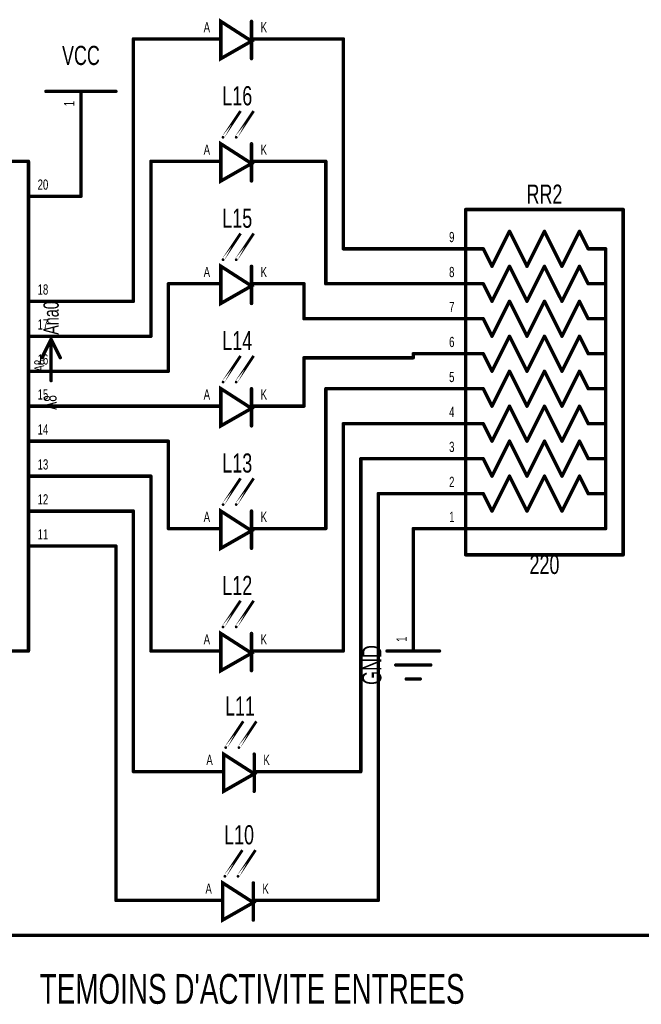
# Model space of a CAD drawing. Extents: x 0 to 22.6, y 0 to 15.8.
# Tile 5 of 26: x 4 to 5.8, y 3.6 to 6.4. Entities that reach past the tile are written whole.
import ezdxf
from ezdxf.enums import TextEntityAlignment as Align

# ---------------------------------------------------------------- set-up
doc = ezdxf.new("R2010")
doc.units = 0
for name, color, linetype in [('Element', 253, 'CONTINUOUS'), ('Net', 50, 'CONTINUOUS'), ('Pin', 50, 'CONTINUOUS'), ('Shapes', 252, 'CONTINUOUS')]:
    doc.layers.add(name, color=color, linetype=linetype)

msp = doc.modelspace()

# ---------------------------------------------------------------- linework, layer by layer
at = {"layer": 'Element', "linetype": 'CONTINUOUS'}
for points, const_width in [([(4.5525, 6.3904), (4.64, 6.3341), (4.5525, 6.2841), (4.5525, 6.3904)], 0.0098), ([(4.64, 6.3904), (4.64, 6.2841)], 0.0098), ([(4.0525, 6.1904), (4.2525, 6.1904)], 0.0098), ([(4.5587, 6.0591), (4.6087, 6.1341), (4.5587, 6.0591)], 0.0079), ([(4.5962, 6.0591), (4.6462, 6.1341), (4.5962, 6.0591)], 0.0079), ([(4.5525, 6.0404), (4.64, 5.9841), (4.5525, 5.9341), (4.5525, 6.0404)], 0.0098), ([(4.64, 6.0404), (4.64, 5.9341)], 0.0098), ([(3.4025, 5.9903), (4.0025, 5.9903)], 0.0098), ([(4.0025, 5.9903), (4.0025, 4.5903)], 0.0098), ([(5.2525, 5.8528), (5.2525, 4.8653)], 0.0098), ([(5.7025, 5.8528), (5.2525, 5.8528)], 0.0098), ([(5.7025, 4.8653), (5.7025, 5.8528)], 0.0098), ([(4.5587, 5.7091), (4.6087, 5.7841), (4.5587, 5.7091)], 0.0079), ([(4.5962, 5.7091), (4.6462, 5.7841), (4.5962, 5.7091)], 0.0079), ([(5.3275, 5.6903), (5.3775, 5.7903)], 0.0098), ([(5.3775, 5.7903), (5.4275, 5.6903)], 0.0098), ([(5.4275, 5.6903), (5.4775, 5.7903)], 0.0098), ([(5.4775, 5.7903), (5.5275, 5.6903)], 0.0098), ([(5.5275, 5.6903), (5.5775, 5.7903)], 0.0098), ([(5.5775, 5.7903), (5.6025, 5.7403)], 0.0098), ([(5.2525, 5.7403), (5.3025, 5.7403)], 0.0098), ([(5.3025, 5.7403), (5.3275, 5.6903)], 0.0098), ([(5.6025, 5.7403), (5.6525, 5.7403)], 0.0098), ([(5.6525, 5.7403), (5.6525, 4.9403)], 0.0098), ([(4.5525, 5.6904), (4.64, 5.6341), (4.5525, 5.5841), (4.5525, 5.6904)], 0.0098), ([(4.64, 5.6904), (4.64, 5.5841)], 0.0098), ([(5.3275, 5.5903), (5.3775, 5.6903)], 0.0098), ([(5.3775, 5.6903), (5.4275, 5.5903)], 0.0098), ([(5.4275, 5.5903), (5.4775, 5.6903)], 0.0098), ([(5.4775, 5.6903), (5.5275, 5.5903)], 0.0098), ([(5.5275, 5.5903), (5.5775, 5.6903)], 0.0098), ([(5.5775, 5.6903), (5.6025, 5.6403)], 0.0098), ([(5.2525, 5.6403), (5.3025, 5.6403)], 0.0098), ([(5.3025, 5.6403), (5.3275, 5.5903)], 0.0098), ([(5.6025, 5.6403), (5.6525, 5.6403)], 0.0098), ([(5.3275, 5.4903), (5.3775, 5.5903)], 0.0098), ([(5.3775, 5.5903), (5.4275, 5.4903)], 0.0098), ([(5.4275, 5.4903), (5.4775, 5.5903)], 0.0098), ([(5.4775, 5.5903), (5.5275, 5.4903)], 0.0098), ([(5.5275, 5.4903), (5.5775, 5.5903)], 0.0098), ([(5.5775, 5.5903), (5.6025, 5.5403)], 0.0098), ([(5.2525, 5.5403), (5.3025, 5.5403)], 0.0098), ([(5.3025, 5.5403), (5.3275, 5.4903)], 0.0098), ([(5.6025, 5.5403), (5.6525, 5.5403)], 0.0098), ([(5.3275, 5.3903), (5.3775, 5.4903)], 0.0098), ([(5.3775, 5.4903), (5.4275, 5.3903)], 0.0098), ([(5.4275, 5.3903), (5.4775, 5.4903)], 0.0098), ([(5.4775, 5.4903), (5.5275, 5.3903)], 0.0098), ([(5.5275, 5.3903), (5.5775, 5.4903)], 0.0098), ([(5.5775, 5.4903), (5.6025, 5.4403)], 0.0098), ([(4.5587, 5.3591), (4.6087, 5.4341), (4.5587, 5.3591)], 0.0079), ([(4.5962, 5.3591), (4.6462, 5.4341), (4.5962, 5.3591)], 0.0079), ([(5.2525, 5.4403), (5.3025, 5.4403)], 0.0098), ([(5.3025, 5.4403), (5.3275, 5.3903)], 0.0098), ([(5.6025, 5.4403), (5.6525, 5.4403)], 0.0098), ([(5.3275, 5.2903), (5.3775, 5.3903)], 0.0098), ([(5.3775, 5.3903), (5.4275, 5.2903)], 0.0098), ([(5.4275, 5.2903), (5.4775, 5.3903)], 0.0098), ([(5.4775, 5.3903), (5.5275, 5.2903)], 0.0098), ([(5.5275, 5.2903), (5.5775, 5.3903)], 0.0098), ([(5.5775, 5.3903), (5.6025, 5.3403)], 0.0098), ([(4.5525, 5.3404), (4.64, 5.2841), (4.5525, 5.2341), (4.5525, 5.3404)], 0.0098), ([(4.64, 5.3404), (4.64, 5.2341)], 0.0098), ([(5.2525, 5.3403), (5.3025, 5.3403)], 0.0098), ([(5.3025, 5.3403), (5.3275, 5.2903)], 0.0098), ([(5.6025, 5.3403), (5.6525, 5.3403)], 0.0098), ([(5.3275, 5.1903), (5.3775, 5.2903)], 0.0098), ([(5.3775, 5.2903), (5.4275, 5.1903)], 0.0098), ([(5.4275, 5.1903), (5.4775, 5.2903)], 0.0098), ([(5.4775, 5.2903), (5.5275, 5.1903)], 0.0098), ([(5.5275, 5.1903), (5.5775, 5.2903)], 0.0098), ([(5.5775, 5.2903), (5.6025, 5.2403)], 0.0098), ([(5.2525, 5.2403), (5.3025, 5.2403)], 0.0098), ([(5.3025, 5.2403), (5.3275, 5.1903)], 0.0098), ([(5.6025, 5.2403), (5.6525, 5.2403)], 0.0098), ([(5.3275, 5.0903), (5.3775, 5.1903)], 0.0098), ([(5.3775, 5.1903), (5.4275, 5.0903)], 0.0098), ([(5.4275, 5.0903), (5.4775, 5.1903)], 0.0098), ([(5.4775, 5.1903), (5.5275, 5.0903)], 0.0098), ([(5.5275, 5.0903), (5.5775, 5.1903)], 0.0098), ([(5.5775, 5.1903), (5.6025, 5.1403)], 0.0098), ([(5.2525, 5.1403), (5.3025, 5.1403)], 0.0098), ([(5.3025, 5.1403), (5.3275, 5.0903)], 0.0098), ([(5.6025, 5.1403), (5.6525, 5.1403)], 0.0098), ([(4.5587, 5.0091), (4.6087, 5.0841), (4.5587, 5.0091)], 0.0079), ([(4.5962, 5.0091), (4.6462, 5.0841), (4.5962, 5.0091)], 0.0079), ([(5.3275, 4.9903), (5.3775, 5.0903)], 0.0098), ([(5.3775, 5.0903), (5.4275, 4.9903)], 0.0098), ([(5.4275, 4.9903), (5.4775, 5.0903)], 0.0098), ([(5.4775, 5.0903), (5.5275, 4.9903)], 0.0098), ([(5.5275, 4.9903), (5.5775, 5.0903)], 0.0098), ([(5.5775, 5.0903), (5.6025, 5.0403)], 0.0098), ([(5.2525, 5.0403), (5.3025, 5.0403)], 0.0098), ([(5.3025, 5.0403), (5.3275, 4.9903)], 0.0098), ([(5.6025, 5.0403), (5.6525, 5.0403)], 0.0098), ([(4.5525, 4.9904), (4.64, 4.9341), (4.5525, 4.8841), (4.5525, 4.9904)], 0.0098), ([(4.64, 4.9904), (4.64, 4.8841)], 0.0098), ([(5.2525, 4.9403), (5.6525, 4.9403)], 0.0098), ([(5.2525, 4.8653), (5.7025, 4.8653)], 0.0098), ([(4.5587, 4.6591), (4.6087, 4.7341), (4.5587, 4.6591)], 0.0079), ([(4.5962, 4.6591), (4.6462, 4.7341), (4.5962, 4.6591)], 0.0079), ([(4.5525, 4.6404), (4.64, 4.5841), (4.5525, 4.5341), (4.5525, 4.6404)], 0.0098), ([(4.64, 4.6404), (4.64, 4.5341)], 0.0098), ([(3.4025, 4.5903), (4.0025, 4.5903)], 0.0098), ([(5.0275, 4.5904), (5.1775, 4.5904)], 0.0098), ([(5.0525, 4.5504), (5.1525, 4.5504)], 0.0098), ([(5.0825, 4.5104), (5.1225, 4.5104)], 0.0098), ([(4.5665, 4.3143), (4.6165, 4.3893), (4.5665, 4.3143)], 0.0079), ([(4.604, 4.3143), (4.654, 4.3893), (4.604, 4.3143)], 0.0079), ([(4.5603, 4.2955), (4.6478, 4.2393), (4.5603, 4.1893), (4.5603, 4.2955)], 0.0098), ([(4.6478, 4.2955), (4.6478, 4.1893)], 0.0098), ([(4.5639, 3.9462), (4.6139, 4.0212), (4.5639, 3.9462)], 0.0079), ([(4.6014, 3.9462), (4.6514, 4.0212), (4.6014, 3.9462)], 0.0079), ([(4.5577, 3.9274), (4.6452, 3.8712), (4.5577, 3.8212), (4.5577, 3.9274)], 0.0098), ([(4.6452, 3.9274), (4.6452, 3.8212)], 0.0098)]:
    msp.add_lwpolyline(points, dxfattribs=dict(at, const_width=const_width))
for points, const_width in [([(4.55, 6.3904, 1), (4.555, 6.3904, 1), (4.55, 6.3904, 1)], 0.0049), ([(4.6375, 6.3904, 1), (4.6425, 6.3904, 1), (4.6375, 6.3904, 1)], 0.0049), ([(4.6375, 6.2841, 1), (4.6425, 6.2841, 1), (4.6375, 6.2841, 1)], 0.0049), ([(4.05, 6.1904, 1), (4.0549, 6.1904, 1), (4.05, 6.1904, 1)], 0.0049), ([(4.25, 6.1904, 1), (4.2549, 6.1904, 1), (4.25, 6.1904, 1)], 0.0049), ([(4.5568, 6.0591, 1), (4.5607, 6.0591, 1), (4.5568, 6.0591, 1)], 0.0039), ([(4.5943, 6.0591, 1), (4.5982, 6.0591, 1), (4.5943, 6.0591, 1)], 0.0039), ([(4.55, 6.0404, 1), (4.555, 6.0404, 1), (4.55, 6.0404, 1)], 0.0049), ([(4.6375, 6.0404, 1), (4.6425, 6.0404, 1), (4.6375, 6.0404, 1)], 0.0049), ([(4, 5.9903, 1), (4.0049, 5.9903, 1), (4, 5.9903, 1)], 0.0049), ([(4, 5.9903, 1), (4.0049, 5.9903, 1), (4, 5.9903, 1)], 0.0049), ([(4.6375, 5.9341, 1), (4.6425, 5.9341, 1), (4.6375, 5.9341, 1)], 0.0049), ([(5.25, 5.8528, 1), (5.2549, 5.8528, 1), (5.25, 5.8528, 1)], 0.0049), ([(5.25, 5.8528, 1), (5.2549, 5.8528, 1), (5.25, 5.8528, 1)], 0.0049), ([(5.7, 5.8528, 1), (5.7049, 5.8528, 1), (5.7, 5.8528, 1)], 0.0049), ([(5.7, 5.8528, 1), (5.7049, 5.8528, 1), (5.7, 5.8528, 1)], 0.0049), ([(5.375, 5.7903, 1), (5.3799, 5.7903, 1), (5.375, 5.7903, 1)], 0.0049), ([(5.375, 5.7903, 1), (5.3799, 5.7903, 1), (5.375, 5.7903, 1)], 0.0049), ([(5.475, 5.7903, 1), (5.4799, 5.7903, 1), (5.475, 5.7903, 1)], 0.0049), ([(5.475, 5.7903, 1), (5.4799, 5.7903, 1), (5.475, 5.7903, 1)], 0.0049), ([(5.575, 5.7903, 1), (5.5799, 5.7903, 1), (5.575, 5.7903, 1)], 0.0049), ([(5.575, 5.7903, 1), (5.5799, 5.7903, 1), (5.575, 5.7903, 1)], 0.0049), ([(5.25, 5.7403, 1), (5.2549, 5.7403, 1), (5.25, 5.7403, 1)], 0.0049), ([(5.3, 5.7403, 1), (5.3049, 5.7403, 1), (5.3, 5.7403, 1)], 0.0049), ([(5.3, 5.7403, 1), (5.3049, 5.7403, 1), (5.3, 5.7403, 1)], 0.0049), ([(5.6, 5.7403, 1), (5.6049, 5.7403, 1), (5.6, 5.7403, 1)], 0.0049), ([(5.6, 5.7403, 1), (5.6049, 5.7403, 1), (5.6, 5.7403, 1)], 0.0049), ([(5.65, 5.7403, 1), (5.6549, 5.7403, 1), (5.65, 5.7403, 1)], 0.0049), ([(5.65, 5.7403, 1), (5.6549, 5.7403, 1), (5.65, 5.7403, 1)], 0.0049), ([(4.55, 5.6904, 1), (4.555, 5.6904, 1), (4.55, 5.6904, 1)], 0.0049), ([(4.5568, 5.7091, 1), (4.5607, 5.7091, 1), (4.5568, 5.7091, 1)], 0.0039), ([(4.5943, 5.7091, 1), (4.5982, 5.7091, 1), (4.5943, 5.7091, 1)], 0.0039), ([(4.6375, 5.6904, 1), (4.6425, 5.6904, 1), (4.6375, 5.6904, 1)], 0.0049), ([(5.325, 5.6903, 1), (5.3299, 5.6903, 1), (5.325, 5.6903, 1)], 0.0049), ([(5.325, 5.6903, 1), (5.3299, 5.6903, 1), (5.325, 5.6903, 1)], 0.0049), ([(5.375, 5.6903, 1), (5.3799, 5.6903, 1), (5.375, 5.6903, 1)], 0.0049), ([(5.375, 5.6903, 1), (5.3799, 5.6903, 1), (5.375, 5.6903, 1)], 0.0049), ([(5.425, 5.6903, 1), (5.4299, 5.6903, 1), (5.425, 5.6903, 1)], 0.0049), ([(5.425, 5.6903, 1), (5.4299, 5.6903, 1), (5.425, 5.6903, 1)], 0.0049), ([(5.475, 5.6903, 1), (5.4799, 5.6903, 1), (5.475, 5.6903, 1)], 0.0049), ([(5.475, 5.6903, 1), (5.4799, 5.6903, 1), (5.475, 5.6903, 1)], 0.0049), ([(5.525, 5.6903, 1), (5.5299, 5.6903, 1), (5.525, 5.6903, 1)], 0.0049), ([(5.525, 5.6903, 1), (5.5299, 5.6903, 1), (5.525, 5.6903, 1)], 0.0049), ([(5.575, 5.6903, 1), (5.5799, 5.6903, 1), (5.575, 5.6903, 1)], 0.0049), ([(5.575, 5.6903, 1), (5.5799, 5.6903, 1), (5.575, 5.6903, 1)], 0.0049), ([(5.25, 5.6403, 1), (5.2549, 5.6403, 1), (5.25, 5.6403, 1)], 0.0049), ([(5.3, 5.6403, 1), (5.3049, 5.6403, 1), (5.3, 5.6403, 1)], 0.0049), ([(5.3, 5.6403, 1), (5.3049, 5.6403, 1), (5.3, 5.6403, 1)], 0.0049), ([(5.6, 5.6403, 1), (5.6049, 5.6403, 1), (5.6, 5.6403, 1)], 0.0049), ([(5.6, 5.6403, 1), (5.6049, 5.6403, 1), (5.6, 5.6403, 1)], 0.0049), ([(5.65, 5.6403, 1), (5.6549, 5.6403, 1), (5.65, 5.6403, 1)], 0.0049), ([(4.6375, 5.5841, 1), (4.6425, 5.5841, 1), (4.6375, 5.5841, 1)], 0.0049), ([(5.325, 5.5903, 1), (5.3299, 5.5903, 1), (5.325, 5.5903, 1)], 0.0049), ([(5.325, 5.5903, 1), (5.3299, 5.5903, 1), (5.325, 5.5903, 1)], 0.0049), ([(5.375, 5.5903, 1), (5.3799, 5.5903, 1), (5.375, 5.5903, 1)], 0.0049), ([(5.375, 5.5903, 1), (5.3799, 5.5903, 1), (5.375, 5.5903, 1)], 0.0049), ([(5.425, 5.5903, 1), (5.4299, 5.5903, 1), (5.425, 5.5903, 1)], 0.0049), ([(5.425, 5.5903, 1), (5.4299, 5.5903, 1), (5.425, 5.5903, 1)], 0.0049), ([(5.475, 5.5903, 1), (5.4799, 5.5903, 1), (5.475, 5.5903, 1)], 0.0049), ([(5.475, 5.5903, 1), (5.4799, 5.5903, 1), (5.475, 5.5903, 1)], 0.0049), ([(5.525, 5.5903, 1), (5.5299, 5.5903, 1), (5.525, 5.5903, 1)], 0.0049), ([(5.525, 5.5903, 1), (5.5299, 5.5903, 1), (5.525, 5.5903, 1)], 0.0049), ([(5.575, 5.5903, 1), (5.5799, 5.5903, 1), (5.575, 5.5903, 1)], 0.0049), ([(5.575, 5.5903, 1), (5.5799, 5.5903, 1), (5.575, 5.5903, 1)], 0.0049), ([(5.25, 5.5403, 1), (5.2549, 5.5403, 1), (5.25, 5.5403, 1)], 0.0049), ([(5.3, 5.5403, 1), (5.3049, 5.5403, 1), (5.3, 5.5403, 1)], 0.0049), ([(5.3, 5.5403, 1), (5.3049, 5.5403, 1), (5.3, 5.5403, 1)], 0.0049), ([(5.6, 5.5403, 1), (5.6049, 5.5403, 1), (5.6, 5.5403, 1)], 0.0049), ([(5.6, 5.5403, 1), (5.6049, 5.5403, 1), (5.6, 5.5403, 1)], 0.0049), ([(5.65, 5.5403, 1), (5.6549, 5.5403, 1), (5.65, 5.5403, 1)], 0.0049), ([(5.325, 5.4903, 1), (5.3299, 5.4903, 1), (5.325, 5.4903, 1)], 0.0049), ([(5.325, 5.4903, 1), (5.3299, 5.4903, 1), (5.325, 5.4903, 1)], 0.0049), ([(5.375, 5.4903, 1), (5.3799, 5.4903, 1), (5.375, 5.4903, 1)], 0.0049), ([(5.375, 5.4903, 1), (5.3799, 5.4903, 1), (5.375, 5.4903, 1)], 0.0049), ([(5.425, 5.4903, 1), (5.4299, 5.4903, 1), (5.425, 5.4903, 1)], 0.0049), ([(5.425, 5.4903, 1), (5.4299, 5.4903, 1), (5.425, 5.4903, 1)], 0.0049), ([(5.475, 5.4903, 1), (5.4799, 5.4903, 1), (5.475, 5.4903, 1)], 0.0049), ([(5.475, 5.4903, 1), (5.4799, 5.4903, 1), (5.475, 5.4903, 1)], 0.0049), ([(5.525, 5.4903, 1), (5.5299, 5.4903, 1), (5.525, 5.4903, 1)], 0.0049), ([(5.525, 5.4903, 1), (5.5299, 5.4903, 1), (5.525, 5.4903, 1)], 0.0049), ([(5.575, 5.4903, 1), (5.5799, 5.4903, 1), (5.575, 5.4903, 1)], 0.0049), ([(5.575, 5.4903, 1), (5.5799, 5.4903, 1), (5.575, 5.4903, 1)], 0.0049), ([(5.25, 5.4403, 1), (5.2549, 5.4403, 1), (5.25, 5.4403, 1)], 0.0049), ([(5.3, 5.4403, 1), (5.3049, 5.4403, 1), (5.3, 5.4403, 1)], 0.0049), ([(5.3, 5.4403, 1), (5.3049, 5.4403, 1), (5.3, 5.4403, 1)], 0.0049), ([(5.6, 5.4403, 1), (5.6049, 5.4403, 1), (5.6, 5.4403, 1)], 0.0049), ([(5.6, 5.4403, 1), (5.6049, 5.4403, 1), (5.6, 5.4403, 1)], 0.0049), ([(5.65, 5.4403, 1), (5.6549, 5.4403, 1), (5.65, 5.4403, 1)], 0.0049), ([(5.325, 5.3903, 1), (5.3299, 5.3903, 1), (5.325, 5.3903, 1)], 0.0049), ([(5.325, 5.3903, 1), (5.3299, 5.3903, 1), (5.325, 5.3903, 1)], 0.0049), ([(5.375, 5.3903, 1), (5.3799, 5.3903, 1), (5.375, 5.3903, 1)], 0.0049), ([(5.375, 5.3903, 1), (5.3799, 5.3903, 1), (5.375, 5.3903, 1)], 0.0049), ([(5.425, 5.3903, 1), (5.4299, 5.3903, 1), (5.425, 5.3903, 1)], 0.0049), ([(5.425, 5.3903, 1), (5.4299, 5.3903, 1), (5.425, 5.3903, 1)], 0.0049), ([(5.475, 5.3903, 1), (5.4799, 5.3903, 1), (5.475, 5.3903, 1)], 0.0049), ([(5.475, 5.3903, 1), (5.4799, 5.3903, 1), (5.475, 5.3903, 1)], 0.0049), ([(5.525, 5.3903, 1), (5.5299, 5.3903, 1), (5.525, 5.3903, 1)], 0.0049), ([(5.525, 5.3903, 1), (5.5299, 5.3903, 1), (5.525, 5.3903, 1)], 0.0049), ([(5.575, 5.3903, 1), (5.5799, 5.3903, 1), (5.575, 5.3903, 1)], 0.0049), ([(5.575, 5.3903, 1), (5.5799, 5.3903, 1), (5.575, 5.3903, 1)], 0.0049), ([(4.5568, 5.3591, 1), (4.5607, 5.3591, 1), (4.5568, 5.3591, 1)], 0.0039), ([(4.5943, 5.3591, 1), (4.5982, 5.3591, 1), (4.5943, 5.3591, 1)], 0.0039), ([(4.55, 5.3404, 1), (4.555, 5.3404, 1), (4.55, 5.3404, 1)], 0.0049), ([(4.6375, 5.3404, 1), (4.6425, 5.3404, 1), (4.6375, 5.3404, 1)], 0.0049), ([(5.25, 5.3403, 1), (5.2549, 5.3403, 1), (5.25, 5.3403, 1)], 0.0049), ([(5.3, 5.3403, 1), (5.3049, 5.3403, 1), (5.3, 5.3403, 1)], 0.0049), ([(5.3, 5.3403, 1), (5.3049, 5.3403, 1), (5.3, 5.3403, 1)], 0.0049), ([(5.6, 5.3403, 1), (5.6049, 5.3403, 1), (5.6, 5.3403, 1)], 0.0049), ([(5.6, 5.3403, 1), (5.6049, 5.3403, 1), (5.6, 5.3403, 1)], 0.0049), ([(5.65, 5.3403, 1), (5.6549, 5.3403, 1), (5.65, 5.3403, 1)], 0.0049), ([(5.325, 5.2903, 1), (5.3299, 5.2903, 1), (5.325, 5.2903, 1)], 0.0049), ([(5.325, 5.2903, 1), (5.3299, 5.2903, 1), (5.325, 5.2903, 1)], 0.0049), ([(5.375, 5.2903, 1), (5.3799, 5.2903, 1), (5.375, 5.2903, 1)], 0.0049), ([(5.375, 5.2903, 1), (5.3799, 5.2903, 1), (5.375, 5.2903, 1)], 0.0049), ([(5.425, 5.2903, 1), (5.4299, 5.2903, 1), (5.425, 5.2903, 1)], 0.0049), ([(5.425, 5.2903, 1), (5.4299, 5.2903, 1), (5.425, 5.2903, 1)], 0.0049), ([(5.475, 5.2903, 1), (5.4799, 5.2903, 1), (5.475, 5.2903, 1)], 0.0049), ([(5.475, 5.2903, 1), (5.4799, 5.2903, 1), (5.475, 5.2903, 1)], 0.0049), ([(5.525, 5.2903, 1), (5.5299, 5.2903, 1), (5.525, 5.2903, 1)], 0.0049), ([(5.525, 5.2903, 1), (5.5299, 5.2903, 1), (5.525, 5.2903, 1)], 0.0049), ([(5.575, 5.2903, 1), (5.5799, 5.2903, 1), (5.575, 5.2903, 1)], 0.0049), ([(5.575, 5.2903, 1), (5.5799, 5.2903, 1), (5.575, 5.2903, 1)], 0.0049), ([(4.6375, 5.2341, 1), (4.6425, 5.2341, 1), (4.6375, 5.2341, 1)], 0.0049), ([(5.25, 5.2403, 1), (5.2549, 5.2403, 1), (5.25, 5.2403, 1)], 0.0049), ([(5.3, 5.2403, 1), (5.3049, 5.2403, 1), (5.3, 5.2403, 1)], 0.0049), ([(5.3, 5.2403, 1), (5.3049, 5.2403, 1), (5.3, 5.2403, 1)], 0.0049), ([(5.6, 5.2403, 1), (5.6049, 5.2403, 1), (5.6, 5.2403, 1)], 0.0049), ([(5.6, 5.2403, 1), (5.6049, 5.2403, 1), (5.6, 5.2403, 1)], 0.0049), ([(5.65, 5.2403, 1), (5.6549, 5.2403, 1), (5.65, 5.2403, 1)], 0.0049), ([(5.325, 5.1903, 1), (5.3299, 5.1903, 1), (5.325, 5.1903, 1)], 0.0049), ([(5.325, 5.1903, 1), (5.3299, 5.1903, 1), (5.325, 5.1903, 1)], 0.0049), ([(5.375, 5.1903, 1), (5.3799, 5.1903, 1), (5.375, 5.1903, 1)], 0.0049), ([(5.375, 5.1903, 1), (5.3799, 5.1903, 1), (5.375, 5.1903, 1)], 0.0049), ([(5.425, 5.1903, 1), (5.4299, 5.1903, 1), (5.425, 5.1903, 1)], 0.0049), ([(5.425, 5.1903, 1), (5.4299, 5.1903, 1), (5.425, 5.1903, 1)], 0.0049), ([(5.475, 5.1903, 1), (5.4799, 5.1903, 1), (5.475, 5.1903, 1)], 0.0049), ([(5.475, 5.1903, 1), (5.4799, 5.1903, 1), (5.475, 5.1903, 1)], 0.0049), ([(5.525, 5.1903, 1), (5.5299, 5.1903, 1), (5.525, 5.1903, 1)], 0.0049), ([(5.525, 5.1903, 1), (5.5299, 5.1903, 1), (5.525, 5.1903, 1)], 0.0049), ([(5.575, 5.1903, 1), (5.5799, 5.1903, 1), (5.575, 5.1903, 1)], 0.0049), ([(5.575, 5.1903, 1), (5.5799, 5.1903, 1), (5.575, 5.1903, 1)], 0.0049), ([(5.25, 5.1403, 1), (5.2549, 5.1403, 1), (5.25, 5.1403, 1)], 0.0049), ([(5.3, 5.1403, 1), (5.3049, 5.1403, 1), (5.3, 5.1403, 1)], 0.0049), ([(5.3, 5.1403, 1), (5.3049, 5.1403, 1), (5.3, 5.1403, 1)], 0.0049), ([(5.6, 5.1403, 1), (5.6049, 5.1403, 1), (5.6, 5.1403, 1)], 0.0049), ([(5.6, 5.1403, 1), (5.6049, 5.1403, 1), (5.6, 5.1403, 1)], 0.0049), ([(5.65, 5.1403, 1), (5.6549, 5.1403, 1), (5.65, 5.1403, 1)], 0.0049), ([(5.325, 5.0903, 1), (5.3299, 5.0903, 1), (5.325, 5.0903, 1)], 0.0049), ([(5.325, 5.0903, 1), (5.3299, 5.0903, 1), (5.325, 5.0903, 1)], 0.0049), ([(5.375, 5.0903, 1), (5.3799, 5.0903, 1), (5.375, 5.0903, 1)], 0.0049), ([(5.375, 5.0903, 1), (5.3799, 5.0903, 1), (5.375, 5.0903, 1)], 0.0049), ([(5.425, 5.0903, 1), (5.4299, 5.0903, 1), (5.425, 5.0903, 1)], 0.0049), ([(5.425, 5.0903, 1), (5.4299, 5.0903, 1), (5.425, 5.0903, 1)], 0.0049), ([(5.475, 5.0903, 1), (5.4799, 5.0903, 1), (5.475, 5.0903, 1)], 0.0049), ([(5.475, 5.0903, 1), (5.4799, 5.0903, 1), (5.475, 5.0903, 1)], 0.0049), ([(5.525, 5.0903, 1), (5.5299, 5.0903, 1), (5.525, 5.0903, 1)], 0.0049), ([(5.525, 5.0903, 1), (5.5299, 5.0903, 1), (5.525, 5.0903, 1)], 0.0049), ([(5.575, 5.0903, 1), (5.5799, 5.0903, 1), (5.575, 5.0903, 1)], 0.0049), ([(5.575, 5.0903, 1), (5.5799, 5.0903, 1), (5.575, 5.0903, 1)], 0.0049), ([(5.25, 5.0403, 1), (5.2549, 5.0403, 1), (5.25, 5.0403, 1)], 0.0049), ([(5.3, 5.0403, 1), (5.3049, 5.0403, 1), (5.3, 5.0403, 1)], 0.0049), ([(5.3, 5.0403, 1), (5.3049, 5.0403, 1), (5.3, 5.0403, 1)], 0.0049), ([(5.6, 5.0403, 1), (5.6049, 5.0403, 1), (5.6, 5.0403, 1)], 0.0049), ([(5.6, 5.0403, 1), (5.6049, 5.0403, 1), (5.6, 5.0403, 1)], 0.0049), ([(5.65, 5.0403, 1), (5.6549, 5.0403, 1), (5.65, 5.0403, 1)], 0.0049), ([(4.5568, 5.0091, 1), (4.5607, 5.0091, 1), (4.5568, 5.0091, 1)], 0.0039), ([(4.5943, 5.0091, 1), (4.5982, 5.0091, 1), (4.5943, 5.0091, 1)], 0.0039), ([(4.55, 4.9904, 1), (4.555, 4.9904, 1), (4.55, 4.9904, 1)], 0.0049), ([(4.6375, 4.9904, 1), (4.6425, 4.9904, 1), (4.6375, 4.9904, 1)], 0.0049), ([(5.325, 4.9903, 1), (5.3299, 4.9903, 1), (5.325, 4.9903, 1)], 0.0049), ([(5.325, 4.9903, 1), (5.3299, 4.9903, 1), (5.325, 4.9903, 1)], 0.0049), ([(5.425, 4.9903, 1), (5.4299, 4.9903, 1), (5.425, 4.9903, 1)], 0.0049), ([(5.425, 4.9903, 1), (5.4299, 4.9903, 1), (5.425, 4.9903, 1)], 0.0049), ([(5.525, 4.9903, 1), (5.5299, 4.9903, 1), (5.525, 4.9903, 1)], 0.0049), ([(5.525, 4.9903, 1), (5.5299, 4.9903, 1), (5.525, 4.9903, 1)], 0.0049), ([(5.25, 4.9403, 1), (5.2549, 4.9403, 1), (5.25, 4.9403, 1)], 0.0049), ([(5.65, 4.9403, 1), (5.6549, 4.9403, 1), (5.65, 4.9403, 1)], 0.0049), ([(5.65, 4.9403, 1), (5.6549, 4.9403, 1), (5.65, 4.9403, 1)], 0.0049), ([(4.6375, 4.8841, 1), (4.6425, 4.8841, 1), (4.6375, 4.8841, 1)], 0.0049), ([(5.25, 4.8653, 1), (5.2549, 4.8653, 1), (5.25, 4.8653, 1)], 0.0049), ([(5.25, 4.8653, 1), (5.2549, 4.8653, 1), (5.25, 4.8653, 1)], 0.0049), ([(5.7, 4.8653, 1), (5.7049, 4.8653, 1), (5.7, 4.8653, 1)], 0.0049), ([(5.7, 4.8653, 1), (5.7049, 4.8653, 1), (5.7, 4.8653, 1)], 0.0049), ([(4.55, 4.6404, 1), (4.555, 4.6404, 1), (4.55, 4.6404, 1)], 0.0049), ([(4.5568, 4.6591, 1), (4.5607, 4.6591, 1), (4.5568, 4.6591, 1)], 0.0039), ([(4.5943, 4.6591, 1), (4.5982, 4.6591, 1), (4.5943, 4.6591, 1)], 0.0039), ([(4.6375, 4.6404, 1), (4.6425, 4.6404, 1), (4.6375, 4.6404, 1)], 0.0049), ([(4, 4.5903, 1), (4.0049, 4.5903, 1), (4, 4.5903, 1)], 0.0049), ([(4, 4.5903, 1), (4.0049, 4.5903, 1), (4, 4.5903, 1)], 0.0049), ([(5.025, 4.5904, 1), (5.0299, 4.5904, 1), (5.025, 4.5904, 1)], 0.0049), ([(5.175, 4.5904, 1), (5.1799, 4.5904, 1), (5.175, 4.5904, 1)], 0.0049), ([(4.6375, 4.5341, 1), (4.6425, 4.5341, 1), (4.6375, 4.5341, 1)], 0.0049), ([(5.05, 4.5504, 1), (5.0549, 4.5504, 1), (5.05, 4.5504, 1)], 0.0049), ([(5.15, 4.5504, 1), (5.1549, 4.5504, 1), (5.15, 4.5504, 1)], 0.0049), ([(5.08, 4.5104, 1), (5.0849, 4.5104, 1), (5.08, 4.5104, 1)], 0.0049), ([(5.12, 4.5104, 1), (5.1249, 4.5104, 1), (5.12, 4.5104, 1)], 0.0049), ([(4.5645, 4.3143, 1), (4.5685, 4.3143, 1), (4.5645, 4.3143, 1)], 0.0039), ([(4.602, 4.3143, 1), (4.606, 4.3143, 1), (4.602, 4.3143, 1)], 0.0039), ([(4.5578, 4.2955, 1), (4.5627, 4.2955, 1), (4.5578, 4.2955, 1)], 0.0049), ([(4.6453, 4.2955, 1), (4.6502, 4.2955, 1), (4.6453, 4.2955, 1)], 0.0049), ([(4.6453, 4.1893, 1), (4.6502, 4.1893, 1), (4.6453, 4.1893, 1)], 0.0049), ([(4.5619, 3.9462, 1), (4.5659, 3.9462, 1), (4.5619, 3.9462, 1)], 0.0039), ([(4.5994, 3.9462, 1), (4.6034, 3.9462, 1), (4.5994, 3.9462, 1)], 0.0039), ([(4.5552, 3.9274, 1), (4.5601, 3.9274, 1), (4.5552, 3.9274, 1)], 0.0049), ([(4.6427, 3.9274, 1), (4.6476, 3.9274, 1), (4.6427, 3.9274, 1)], 0.0049), ([(4.6427, 3.8212, 1), (4.6476, 3.8212, 1), (4.6427, 3.8212, 1)], 0.0049)]:
    msp.add_lwpolyline(points, format="xyb", dxfattribs=dict(at, const_width=const_width))
at = {"layer": 'Net', "linetype": 'CONTINUOUS', "const_width": 0.0098}
for points in [[(4.3025, 5.5903), (4.3025, 6.3404)], [(4.3025, 6.3404), (4.4025, 6.3404)], [(4.79, 6.3404), (4.9025, 6.3404)], [(4.9025, 6.3404), (4.9025, 5.7403)], [(4.1525, 5.8903), (4.1525, 6.0404)], [(4.3525, 5.4903), (4.3525, 5.9904)], [(4.3525, 5.9904), (4.4025, 5.9904)], [(4.79, 5.9904), (4.8525, 5.9904)], [(4.8525, 5.9904), (4.8525, 5.6403)], [(4.9025, 5.7403), (5.1025, 5.7403)], [(4.4025, 5.3903), (4.4025, 5.6404)], [(4.79, 5.6404), (4.79, 5.5403)], [(4.8525, 5.6403), (5.1025, 5.6403)], [(4.1525, 5.5903), (4.3025, 5.5903)], [(4.79, 5.5403), (5.1025, 5.5403)], [(4.1525, 5.4903), (4.3525, 5.4903)], [(4.79, 5.2904), (4.79, 5.4287)], [(4.79, 5.4287), (5.1025, 5.4287)], [(5.1025, 5.4287), (5.1025, 5.4403)], [(4.1525, 5.3903), (4.4025, 5.3903)], [(4.8525, 4.9404), (4.8525, 5.3403)], [(4.8525, 5.3403), (5.1025, 5.3403)], [(4.1525, 5.2904), (4.4025, 5.2904)], [(4.9025, 4.5904), (4.9025, 5.2403)], [(4.9025, 5.2403), (5.1025, 5.2403)], [(4.1525, 5.1903), (4.4025, 5.1903)], [(4.4025, 5.1903), (4.4025, 4.9404)], [(4.9525, 4.2455), (4.9525, 5.1403)], [(4.9525, 5.1403), (5.1025, 5.1403)], [(4.1525, 5.0903), (4.3525, 5.0903)], [(4.3525, 5.0903), (4.3525, 4.5904)], [(5.0025, 3.8774), (5.0025, 5.0403)], [(5.0025, 5.0403), (5.1025, 5.0403)], [(4.3025, 4.9903), (4.1525, 4.9903)], [(4.3025, 4.2455), (4.3025, 4.9903)], [(4.79, 4.9404), (4.8525, 4.9404)], [(5.1025, 4.9403), (5.1025, 4.7404)], [(4.1525, 4.8903), (4.2525, 4.8903)], [(4.2525, 4.8903), (4.2525, 3.8774)], [(4.3525, 4.5904), (4.4025, 4.5904)], [(4.79, 4.5904), (4.9025, 4.5904)], [(4.4102, 4.2455), (4.3025, 4.2455)], [(4.7978, 4.2455), (4.9525, 4.2455)], [(4.2525, 3.8774), (4.4076, 3.8774)], [(4.7952, 3.8774), (5.0025, 3.8774)], [(5.8199, 3.7774), (2.0167, 3.7774)]]:
    msp.add_lwpolyline(points, dxfattribs=at)
at = {"layer": 'Net', "linetype": 'CONTINUOUS', "const_width": 0.0049}
for points in [[(4.3, 6.3404, 1), (4.3049, 6.3404, 1), (4.3, 6.3404, 1)], [(4.3, 6.3404, 1), (4.3049, 6.3404, 1), (4.3, 6.3404, 1)], [(4.4, 6.3404, 1), (4.4049, 6.3404, 1), (4.4, 6.3404, 1)], [(4.7875, 6.3404, 1), (4.7925, 6.3404, 1), (4.7875, 6.3404, 1)], [(4.9, 6.3404, 1), (4.9049, 6.3404, 1), (4.9, 6.3404, 1)], [(4.9, 6.3404, 1), (4.9049, 6.3404, 1), (4.9, 6.3404, 1)], [(4.15, 6.0404, 1), (4.1549, 6.0404, 1), (4.15, 6.0404, 1)], [(4.35, 5.9904, 1), (4.3549, 5.9904, 1), (4.35, 5.9904, 1)], [(4.35, 5.9904, 1), (4.3549, 5.9904, 1), (4.35, 5.9904, 1)], [(4.4, 5.9904, 1), (4.4049, 5.9904, 1), (4.4, 5.9904, 1)], [(4.7875, 5.9904, 1), (4.7925, 5.9904, 1), (4.7875, 5.9904, 1)], [(4.85, 5.9904, 1), (4.8549, 5.9904, 1), (4.85, 5.9904, 1)], [(4.85, 5.9904, 1), (4.8549, 5.9904, 1), (4.85, 5.9904, 1)], [(4.15, 5.8903, 1), (4.1549, 5.8903, 1), (4.15, 5.8903, 1)], [(4.9, 5.7403, 1), (4.9049, 5.7403, 1), (4.9, 5.7403, 1)], [(4.9, 5.7403, 1), (4.9049, 5.7403, 1), (4.9, 5.7403, 1)], [(5.1, 5.7403, 1), (5.1049, 5.7403, 1), (5.1, 5.7403, 1)], [(4.4, 5.6404, 1), (4.4049, 5.6404, 1), (4.4, 5.6404, 1)], [(4.7875, 5.6404, 1), (4.7925, 5.6404, 1), (4.7875, 5.6404, 1)], [(4.85, 5.6403, 1), (4.8549, 5.6403, 1), (4.85, 5.6403, 1)], [(4.85, 5.6403, 1), (4.8549, 5.6403, 1), (4.85, 5.6403, 1)], [(5.1, 5.6403, 1), (5.1049, 5.6403, 1), (5.1, 5.6403, 1)], [(4.15, 5.5903, 1), (4.1549, 5.5903, 1), (4.15, 5.5903, 1)], [(4.3, 5.5903, 1), (4.3049, 5.5903, 1), (4.3, 5.5903, 1)], [(4.3, 5.5903, 1), (4.3049, 5.5903, 1), (4.3, 5.5903, 1)], [(4.7875, 5.5403, 1), (4.7925, 5.5403, 1), (4.7875, 5.5403, 1)], [(4.7875, 5.5403, 1), (4.7925, 5.5403, 1), (4.7875, 5.5403, 1)], [(5.1, 5.5403, 1), (5.1049, 5.5403, 1), (5.1, 5.5403, 1)], [(4.15, 5.4903, 1), (4.1549, 5.4903, 1), (4.15, 5.4903, 1)], [(4.35, 5.4903, 1), (4.3549, 5.4903, 1), (4.35, 5.4903, 1)], [(4.35, 5.4903, 1), (4.3549, 5.4903, 1), (4.35, 5.4903, 1)], [(4.7875, 5.4287, 1), (4.7925, 5.4287, 1), (4.7875, 5.4287, 1)], [(4.7875, 5.4287, 1), (4.7925, 5.4287, 1), (4.7875, 5.4287, 1)], [(5.1, 5.4403, 1), (5.1049, 5.4403, 1), (5.1, 5.4403, 1)], [(5.1, 5.4287, 1), (5.1049, 5.4287, 1), (5.1, 5.4287, 1)], [(5.1, 5.4287, 1), (5.1049, 5.4287, 1), (5.1, 5.4287, 1)], [(4.15, 5.3903, 1), (4.1549, 5.3903, 1), (4.15, 5.3903, 1)], [(4.4, 5.3903, 1), (4.4049, 5.3903, 1), (4.4, 5.3903, 1)], [(4.4, 5.3903, 1), (4.4049, 5.3903, 1), (4.4, 5.3903, 1)], [(4.85, 5.3403, 1), (4.8549, 5.3403, 1), (4.85, 5.3403, 1)], [(4.85, 5.3403, 1), (4.8549, 5.3403, 1), (4.85, 5.3403, 1)], [(5.1, 5.3403, 1), (5.1049, 5.3403, 1), (5.1, 5.3403, 1)], [(4.15, 5.2904, 1), (4.1549, 5.2904, 1), (4.15, 5.2904, 1)], [(4.4, 5.2904, 1), (4.4049, 5.2904, 1), (4.4, 5.2904, 1)], [(4.7875, 5.2904, 1), (4.7925, 5.2904, 1), (4.7875, 5.2904, 1)], [(4.9, 5.2403, 1), (4.9049, 5.2403, 1), (4.9, 5.2403, 1)], [(4.9, 5.2403, 1), (4.9049, 5.2403, 1), (4.9, 5.2403, 1)], [(5.1, 5.2403, 1), (5.1049, 5.2403, 1), (5.1, 5.2403, 1)], [(4.15, 5.1903, 1), (4.1549, 5.1903, 1), (4.15, 5.1903, 1)], [(4.4, 5.1903, 1), (4.4049, 5.1903, 1), (4.4, 5.1903, 1)], [(4.4, 5.1903, 1), (4.4049, 5.1903, 1), (4.4, 5.1903, 1)], [(4.95, 5.1403, 1), (4.9549, 5.1403, 1), (4.95, 5.1403, 1)], [(4.95, 5.1403, 1), (4.9549, 5.1403, 1), (4.95, 5.1403, 1)], [(5.1, 5.1403, 1), (5.1049, 5.1403, 1), (5.1, 5.1403, 1)], [(4.15, 5.0903, 1), (4.1549, 5.0903, 1), (4.15, 5.0903, 1)], [(4.35, 5.0903, 1), (4.3549, 5.0903, 1), (4.35, 5.0903, 1)], [(4.35, 5.0903, 1), (4.3549, 5.0903, 1), (4.35, 5.0903, 1)], [(5, 5.0403, 1), (5.0049, 5.0403, 1), (5, 5.0403, 1)], [(5, 5.0403, 1), (5.0049, 5.0403, 1), (5, 5.0403, 1)], [(5.1, 5.0403, 1), (5.1049, 5.0403, 1), (5.1, 5.0403, 1)], [(4.15, 4.9903, 1), (4.1549, 4.9903, 1), (4.15, 4.9903, 1)], [(4.3, 4.9903, 1), (4.3049, 4.9903, 1), (4.3, 4.9903, 1)], [(4.3, 4.9903, 1), (4.3049, 4.9903, 1), (4.3, 4.9903, 1)], [(4.4, 4.9404, 1), (4.4049, 4.9404, 1), (4.4, 4.9404, 1)], [(4.7875, 4.9404, 1), (4.7925, 4.9404, 1), (4.7875, 4.9404, 1)], [(4.85, 4.9404, 1), (4.8549, 4.9404, 1), (4.85, 4.9404, 1)], [(4.85, 4.9404, 1), (4.8549, 4.9404, 1), (4.85, 4.9404, 1)], [(5.1, 4.9403, 1), (5.1049, 4.9403, 1), (5.1, 4.9403, 1)], [(4.15, 4.8903, 1), (4.1549, 4.8903, 1), (4.15, 4.8903, 1)], [(4.25, 4.8903, 1), (4.2549, 4.8903, 1), (4.25, 4.8903, 1)], [(4.25, 4.8903, 1), (4.2549, 4.8903, 1), (4.25, 4.8903, 1)], [(5.1, 4.7404, 1), (5.1049, 4.7404, 1), (5.1, 4.7404, 1)], [(4.35, 4.5904, 1), (4.3549, 4.5904, 1), (4.35, 4.5904, 1)], [(4.35, 4.5904, 1), (4.3549, 4.5904, 1), (4.35, 4.5904, 1)], [(4.4, 4.5904, 1), (4.4049, 4.5904, 1), (4.4, 4.5904, 1)], [(4.7875, 4.5904, 1), (4.7925, 4.5904, 1), (4.7875, 4.5904, 1)], [(4.9, 4.5904, 1), (4.9049, 4.5904, 1), (4.9, 4.5904, 1)], [(4.9, 4.5904, 1), (4.9049, 4.5904, 1), (4.9, 4.5904, 1)], [(4.3, 4.2455, 1), (4.3049, 4.2455, 1), (4.3, 4.2455, 1)], [(4.3, 4.2455, 1), (4.3049, 4.2455, 1), (4.3, 4.2455, 1)], [(4.4078, 4.2455, 1), (4.4127, 4.2455, 1), (4.4078, 4.2455, 1)], [(4.7953, 4.2455, 1), (4.8002, 4.2455, 1), (4.7953, 4.2455, 1)], [(4.95, 4.2455, 1), (4.9549, 4.2455, 1), (4.95, 4.2455, 1)], [(4.95, 4.2455, 1), (4.9549, 4.2455, 1), (4.95, 4.2455, 1)], [(4.25, 3.8774, 1), (4.2549, 3.8774, 1), (4.25, 3.8774, 1)], [(4.25, 3.8774, 1), (4.2549, 3.8774, 1), (4.25, 3.8774, 1)], [(4.4052, 3.8774, 1), (4.4101, 3.8774, 1), (4.4052, 3.8774, 1)], [(4.7927, 3.8774, 1), (4.7976, 3.8774, 1), (4.7927, 3.8774, 1)], [(5, 3.8774, 1), (5.0049, 3.8774, 1), (5, 3.8774, 1)], [(5, 3.8774, 1), (5.0049, 3.8774, 1), (5, 3.8774, 1)]]:
    msp.add_lwpolyline(points, format="xyb", dxfattribs=at)
at = {"layer": 'Pin', "linetype": 'CONTINUOUS', "const_width": 0.0098}
for points in [[(4.5525, 6.3404), (4.4025, 6.3404)], [(4.64, 6.3404), (4.79, 6.3404)], [(4.1525, 6.1904), (4.1525, 6.0404)], [(4.5525, 5.9904), (4.4025, 5.9904)], [(4.64, 5.9904), (4.79, 5.9904)], [(4.0025, 5.8903), (4.1525, 5.8903)], [(5.2525, 5.7403), (5.1025, 5.7403)], [(4.5525, 5.6404), (4.4025, 5.6404)], [(4.64, 5.6404), (4.79, 5.6404)], [(5.2525, 5.6403), (5.1025, 5.6403)], [(4.0025, 5.5903), (4.1525, 5.5903)], [(5.2525, 5.5403), (5.1025, 5.5403)], [(4.0025, 5.4903), (4.1525, 5.4903)], [(4.0408, 5.429), (4.0671, 5.4815)], [(4.0933, 5.429), (4.0671, 5.4815)], [(4.0671, 5.4421), (4.0671, 5.4815)], [(4.0671, 5.3634), (4.0671, 5.4421)], [(5.2525, 5.4403), (5.1025, 5.4403)], [(4.0025, 5.3903), (4.1525, 5.3903)], [(5.2525, 5.3403), (5.1025, 5.3403)], [(4.0025, 5.2903), (4.1525, 5.2903)], [(4.5525, 5.2904), (4.4025, 5.2904)], [(4.64, 5.2904), (4.79, 5.2904)], [(5.2525, 5.2403), (5.1025, 5.2403)], [(4.0025, 5.1903), (4.1525, 5.1903)], [(5.2525, 5.1403), (5.1025, 5.1403)], [(4.0025, 5.0903), (4.1525, 5.0903)], [(5.2525, 5.0403), (5.1025, 5.0403)], [(4.0025, 4.9903), (4.1525, 4.9903)], [(4.5525, 4.9404), (4.4025, 4.9404)], [(4.64, 4.9404), (4.79, 4.9404)], [(5.2525, 4.9403), (5.1025, 4.9403)], [(4.0025, 4.8903), (4.1525, 4.8903)], [(5.1025, 4.5904), (5.1025, 4.7404)], [(4.5525, 4.5904), (4.4025, 4.5904)], [(4.64, 4.5904), (4.79, 4.5904)], [(4.5602, 4.2455), (4.4102, 4.2455)], [(4.6478, 4.2455), (4.7978, 4.2455)], [(4.5576, 3.8774), (4.4076, 3.8774)], [(4.6452, 3.8774), (4.7952, 3.8774)]]:
    msp.add_lwpolyline(points, dxfattribs=at)
at = {"layer": 'Pin', "linetype": 'CONTINUOUS', "const_width": 0.0049}
for points in [[(4.4, 6.3404, 1), (4.4049, 6.3404, 1), (4.4, 6.3404, 1)], [(4.55, 6.3404, 1), (4.5549, 6.3404, 1), (4.55, 6.3404, 1)], [(4.6375, 6.3404, 1), (4.6425, 6.3404, 1), (4.6375, 6.3404, 1)], [(4.7875, 6.3404, 1), (4.7925, 6.3404, 1), (4.7875, 6.3404, 1)], [(4.15, 6.1904, 1), (4.1549, 6.1904, 1), (4.15, 6.1904, 1)], [(4.15, 6.0404, 1), (4.1549, 6.0404, 1), (4.15, 6.0404, 1)], [(4.4, 5.9904, 1), (4.4049, 5.9904, 1), (4.4, 5.9904, 1)], [(4.55, 5.9904, 1), (4.5549, 5.9904, 1), (4.55, 5.9904, 1)], [(4.6375, 5.9904, 1), (4.6425, 5.9904, 1), (4.6375, 5.9904, 1)], [(4.7875, 5.9904, 1), (4.7925, 5.9904, 1), (4.7875, 5.9904, 1)], [(4, 5.8903, 1), (4.0049, 5.8903, 1), (4, 5.8903, 1)], [(4.15, 5.8903, 1), (4.1549, 5.8903, 1), (4.15, 5.8903, 1)], [(5.1, 5.7403, 1), (5.1049, 5.7403, 1), (5.1, 5.7403, 1)], [(5.25, 5.7403, 1), (5.2549, 5.7403, 1), (5.25, 5.7403, 1)], [(4.4, 5.6404, 1), (4.4049, 5.6404, 1), (4.4, 5.6404, 1)], [(4.55, 5.6404, 1), (4.5549, 5.6404, 1), (4.55, 5.6404, 1)], [(4.6375, 5.6404, 1), (4.6425, 5.6404, 1), (4.6375, 5.6404, 1)], [(4.7875, 5.6404, 1), (4.7925, 5.6404, 1), (4.7875, 5.6404, 1)], [(5.1, 5.6403, 1), (5.1049, 5.6403, 1), (5.1, 5.6403, 1)], [(5.25, 5.6403, 1), (5.2549, 5.6403, 1), (5.25, 5.6403, 1)], [(4, 5.5903, 1), (4.0049, 5.5903, 1), (4, 5.5903, 1)], [(4.15, 5.5903, 1), (4.1549, 5.5903, 1), (4.15, 5.5903, 1)], [(5.1, 5.5403, 1), (5.1049, 5.5403, 1), (5.1, 5.5403, 1)], [(5.25, 5.5403, 1), (5.2549, 5.5403, 1), (5.25, 5.5403, 1)], [(4, 5.4903, 1), (4.0049, 5.4903, 1), (4, 5.4903, 1)], [(4.15, 5.4903, 1), (4.1549, 5.4903, 1), (4.15, 5.4903, 1)], [(4.0646, 5.4815, 1), (4.0695, 5.4815, 1), (4.0646, 5.4815, 1)], [(4.0646, 5.4815, 1), (4.0695, 5.4815, 1), (4.0646, 5.4815, 1)], [(4.0646, 5.4815, 1), (4.0695, 5.4815, 1), (4.0646, 5.4815, 1)], [(4.0384, 5.429, 1), (4.0433, 5.429, 1), (4.0384, 5.429, 1)], [(4.0646, 5.4421, 1), (4.0695, 5.4421, 1), (4.0646, 5.4421, 1)], [(4.0646, 5.4421, 1), (4.0695, 5.4421, 1), (4.0646, 5.4421, 1)], [(4.0909, 5.429, 1), (4.0958, 5.429, 1), (4.0909, 5.429, 1)], [(5.1, 5.4403, 1), (5.1049, 5.4403, 1), (5.1, 5.4403, 1)], [(5.25, 5.4403, 1), (5.2549, 5.4403, 1), (5.25, 5.4403, 1)], [(4, 5.3903, 1), (4.0049, 5.3903, 1), (4, 5.3903, 1)], [(4.15, 5.3903, 1), (4.1549, 5.3903, 1), (4.15, 5.3903, 1)], [(4.0646, 5.3634, 1), (4.0695, 5.3634, 1), (4.0646, 5.3634, 1)], [(5.1, 5.3403, 1), (5.1049, 5.3403, 1), (5.1, 5.3403, 1)], [(5.25, 5.3403, 1), (5.2549, 5.3403, 1), (5.25, 5.3403, 1)], [(4, 5.2903, 1), (4.0049, 5.2903, 1), (4, 5.2903, 1)], [(4.15, 5.2903, 1), (4.1549, 5.2903, 1), (4.15, 5.2903, 1)], [(4.4, 5.2904, 1), (4.4049, 5.2904, 1), (4.4, 5.2904, 1)], [(4.55, 5.2904, 1), (4.5549, 5.2904, 1), (4.55, 5.2904, 1)], [(4.6375, 5.2904, 1), (4.6425, 5.2904, 1), (4.6375, 5.2904, 1)], [(4.7875, 5.2904, 1), (4.7925, 5.2904, 1), (4.7875, 5.2904, 1)], [(5.1, 5.2403, 1), (5.1049, 5.2403, 1), (5.1, 5.2403, 1)], [(5.25, 5.2403, 1), (5.2549, 5.2403, 1), (5.25, 5.2403, 1)], [(4, 5.1903, 1), (4.0049, 5.1903, 1), (4, 5.1903, 1)], [(4.15, 5.1903, 1), (4.1549, 5.1903, 1), (4.15, 5.1903, 1)], [(5.1, 5.1403, 1), (5.1049, 5.1403, 1), (5.1, 5.1403, 1)], [(5.25, 5.1403, 1), (5.2549, 5.1403, 1), (5.25, 5.1403, 1)], [(4, 5.0903, 1), (4.0049, 5.0903, 1), (4, 5.0903, 1)], [(4.15, 5.0903, 1), (4.1549, 5.0903, 1), (4.15, 5.0903, 1)], [(5.1, 5.0403, 1), (5.1049, 5.0403, 1), (5.1, 5.0403, 1)], [(5.25, 5.0403, 1), (5.2549, 5.0403, 1), (5.25, 5.0403, 1)], [(4, 4.9903, 1), (4.0049, 4.9903, 1), (4, 4.9903, 1)], [(4.15, 4.9903, 1), (4.1549, 4.9903, 1), (4.15, 4.9903, 1)], [(4.4, 4.9404, 1), (4.4049, 4.9404, 1), (4.4, 4.9404, 1)], [(4.55, 4.9404, 1), (4.5549, 4.9404, 1), (4.55, 4.9404, 1)], [(4.6375, 4.9404, 1), (4.6425, 4.9404, 1), (4.6375, 4.9404, 1)], [(4.7875, 4.9404, 1), (4.7925, 4.9404, 1), (4.7875, 4.9404, 1)], [(5.1, 4.9403, 1), (5.1049, 4.9403, 1), (5.1, 4.9403, 1)], [(5.25, 4.9403, 1), (5.2549, 4.9403, 1), (5.25, 4.9403, 1)], [(4, 4.8903, 1), (4.0049, 4.8903, 1), (4, 4.8903, 1)], [(4.15, 4.8903, 1), (4.1549, 4.8903, 1), (4.15, 4.8903, 1)], [(5.1, 4.7404, 1), (5.1049, 4.7404, 1), (5.1, 4.7404, 1)], [(4.4, 4.5904, 1), (4.4049, 4.5904, 1), (4.4, 4.5904, 1)], [(4.55, 4.5904, 1), (4.5549, 4.5904, 1), (4.55, 4.5904, 1)], [(4.6375, 4.5904, 1), (4.6425, 4.5904, 1), (4.6375, 4.5904, 1)], [(4.7875, 4.5904, 1), (4.7925, 4.5904, 1), (4.7875, 4.5904, 1)], [(5.1, 4.5904, 1), (5.1049, 4.5904, 1), (5.1, 4.5904, 1)], [(4.4078, 4.2455, 1), (4.4127, 4.2455, 1), (4.4078, 4.2455, 1)], [(4.5578, 4.2455, 1), (4.5627, 4.2455, 1), (4.5578, 4.2455, 1)], [(4.6453, 4.2455, 1), (4.6502, 4.2455, 1), (4.6453, 4.2455, 1)], [(4.7953, 4.2455, 1), (4.8002, 4.2455, 1), (4.7953, 4.2455, 1)], [(4.4052, 3.8774, 1), (4.4101, 3.8774, 1), (4.4052, 3.8774, 1)], [(4.5552, 3.8774, 1), (4.5601, 3.8774, 1), (4.5552, 3.8774, 1)], [(4.6427, 3.8774, 1), (4.6476, 3.8774, 1), (4.6427, 3.8774, 1)], [(4.7927, 3.8774, 1), (4.7976, 3.8774, 1), (4.7927, 3.8774, 1)]]:
    msp.add_lwpolyline(points, format="xyb", dxfattribs=at)

# ---------------------------------------------------------------- texts
at = {"layer": 'Element', "width": 0.7}
for s, p in [('VCC', (4.1525, 6.2494)), ('L16', (4.5994, 6.1341)), ('RR2', (5.4775, 5.8528)), ('L15', (4.5994, 5.7841)), ('L14', (4.5994, 5.4341)), ('L13', (4.5994, 5.0841)), ('L12', (4.5994, 4.7341)), ('L11', (4.6071, 4.3893)), ('L10', (4.6045, 4.0212))]:
    msp.add_text(s, height=0.0547, dxfattribs=at).set_placement(p, align=Align.BOTTOM_CENTER)
msp.add_text('220', height=0.0547, dxfattribs=at).set_placement((5.4775, 4.8653), align=Align.TOP_CENTER)
msp.add_text('GND', height=0.0547, rotation=90, dxfattribs=at).set_placement((5.0275, 4.5504), align=Align.BOTTOM_CENTER)
at = {"layer": 'Pin', "width": 0.7}
for s, p in [('A', (4.5033, 6.3885)), ('K', (4.6662, 6.3885)), ('A', (4.5033, 6.0385)), ('K', (4.6662, 6.0385)), ('20', (4.0287, 5.9385)), ('9', (5.2049, 5.7885)), ('A', (4.5033, 5.6885)), ('K', (4.6662, 5.6885)), ('8', (5.2049, 5.6885)), ('18', (4.0287, 5.6385)), ('7', (5.2049, 5.5885)), ('17', (4.0287, 5.5385)), ('6', (5.2049, 5.4885)), ('16', (4.0287, 5.4385)), ('5', (5.2049, 5.3885)), ('15', (4.0287, 5.3385)), ('A', (4.5033, 5.3385)), ('K', (4.6662, 5.3385)), ('4', (5.2049, 5.2885)), ('14', (4.0287, 5.2385)), ('3', (5.2049, 5.1885)), ('13', (4.0287, 5.1385)), ('2', (5.2049, 5.0885)), ('12', (4.0287, 5.0385)), ('A', (4.5033, 4.9885)), ('K', (4.6662, 4.9885)), ('1', (5.2049, 4.9885)), ('11', (4.0287, 4.9385)), ('A', (4.5033, 4.6385)), ('K', (4.6662, 4.6385)), ('A', (4.511, 4.2936)), ('K', (4.674, 4.2936)), ('A', (4.5084, 3.9255)), ('K', (4.6714, 3.9255))]:
    msp.add_text(s, height=0.0292, dxfattribs=at).set_placement(p, align=Align.TOP_LEFT)
for s, height, p in [('1', 0.0292, (4.1044, 6.1477)), ('Ana0', 0.0437, (4.0452, 5.4946)), ('A8', 0.0292, (4.019, 5.3896)), ('A8', 0.0365, (4.0463, 5.2802)), ('1', 0.0292, (5.0544, 4.6166))]:
    msp.add_text(s, height=height, rotation=90, dxfattribs=at).set_placement(p, align=Align.TOP_LEFT)
at = {"layer": 'Shapes', "width": 0.7}
msp.add_text("TEMOINS D'ACTIVITE ENTREES", height=0.0851, dxfattribs=at).set_placement((4.6418, 3.6243), align=Align.MIDDLE_CENTER)

doc.saveas('drawing.dxf')
